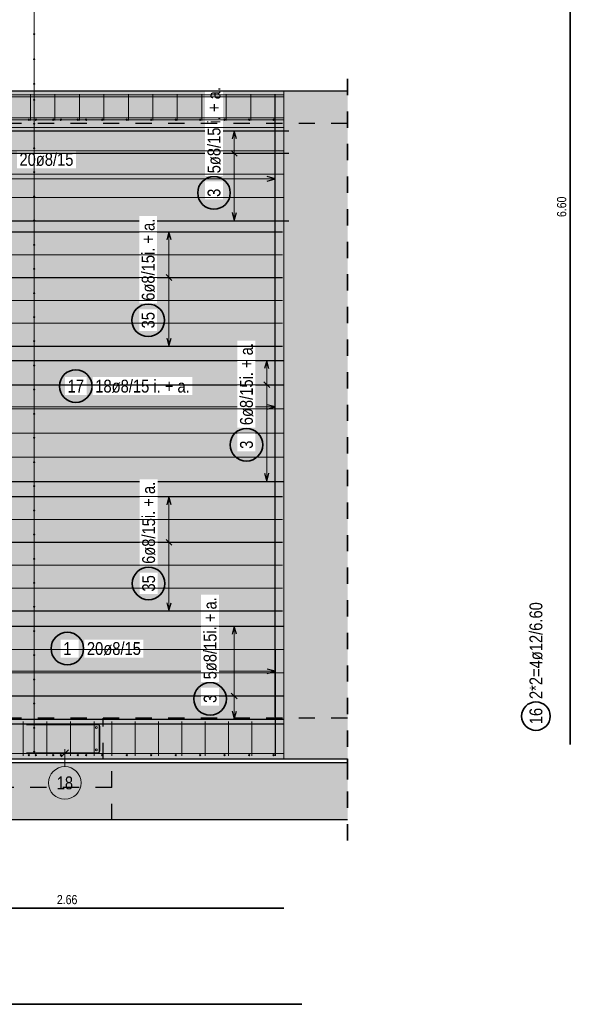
# Model space of a CAD drawing. Header units: millimetres. Extents: x -10.2 to 30.7, y 0 to 21.
# Tile 37 of 40: x 18.5 to 21.8, y 10.5 to 16.6. Entities that reach past the tile are written whole.
import ezdxf

# ---------------------------------------------------------------- set-up
doc = ezdxf.new("R2010")
doc.units = ezdxf.units.MM
doc.linetypes.add('DOT', pattern=[0.25, 0, -0.25])
doc.linetypes.add('HIDDEN', pattern=[0.375, 0.25, -0.125])
doc.layers.add('nplo Bewehrung', color=7, linetype='Continuous', lineweight=20)
doc.styles.add('Arial Narrow', font='ARIALN.TTF')
doc.linetypes.add('STRAKON_Linetype_13', pattern='A,15,[130,ltypeshp.shx,S=1.875,R=-30,X=0,Y=0],-1.875,[130,ltypeshp.shx,S=1.875,R=-30,X=0,Y=0]', length=16.875)

msp = doc.modelspace()

# ---------------------------------------------------------------- hatches: boundary and pattern name
at = {"lineweight": 13, "true_color": 0xd7ffd7}
for points in [[(17.1204, 12.2707), (20.4704, 12.2707), (20.4704, 16.1207), (17.1204, 16.1207), (17.1204, 15.2907), (17.3704, 15.2907), (17.3704, 14.5207), (17.1204, 14.5207), (17.1204, 13.6657), (17.3704, 13.6657), (17.3704, 12.8957), (17.1204, 12.8957)], [(20.4704, 12.0207), (20.4704, 12.2707), (17.1204, 12.2707), (17.1204, 12.0207)]]:
    msp.add_hatch(color=254, dxfattribs=at).paths.add_polyline_path(points)
at = {"lineweight": 25, "true_color": 0xffffff}
for points in [[(19.761, 15.4957), (19.7609, 15.4995), (19.7607, 15.5034), (19.7604, 15.5072), (19.7599, 15.511), (19.7593, 15.5148), (19.7586, 15.5186), (19.7577, 15.5223), (19.7567, 15.526), (19.7556, 15.5297), (19.7543, 15.5333), (19.753, 15.5369), (19.7515, 15.5404), (19.7498, 15.5439), (19.7481, 15.5473), (19.7462, 15.5507), (19.7443, 15.554), (19.7422, 15.5572), (19.74, 15.5604), (19.7376, 15.5634), (19.7352, 15.5664), (19.7327, 15.5693), (19.7301, 15.5721), (19.7274, 15.5748), (19.7246, 15.5774), (19.7217, 15.58), (19.7187, 15.5824), (19.7156, 15.5847), (19.7125, 15.5869), (19.7093, 15.589), (19.706, 15.591), (19.7026, 15.5928), (19.6992, 15.5946), (19.6957, 15.5962), (19.6922, 15.5977), (19.6886, 15.5991), (19.685, 15.6003), (19.6813, 15.6014), (19.6776, 15.6024), (19.6738, 15.6033), (19.6701, 15.604), (19.6663, 15.6046), (19.6625, 15.6051), (19.6586, 15.6054), (19.6548, 15.6056), (19.651, 15.6057), (19.6471, 15.6056), (19.6433, 15.6054), (19.6395, 15.6051), (19.6357, 15.6046), (19.6319, 15.604), (19.6281, 15.6033), (19.6244, 15.6024), (19.6206, 15.6014), (19.617, 15.6003), (19.6133, 15.5991), (19.6098, 15.5977), (19.6062, 15.5962), (19.6027, 15.5946), (19.5993, 15.5928), (19.596, 15.591), (19.5927, 15.589), (19.5895, 15.5869), (19.5863, 15.5847), (19.5832, 15.5824), (19.5803, 15.58), (19.5774, 15.5774), (19.5746, 15.5748), (19.5718, 15.5721), (19.5692, 15.5693), (19.5667, 15.5664), (19.5643, 15.5634), (19.562, 15.5604), (19.5598, 15.5572), (19.5577, 15.554), (19.5557, 15.5507), (19.5538, 15.5473), (19.5521, 15.5439), (19.5505, 15.5404), (19.549, 15.5369), (19.5476, 15.5333), (19.5463, 15.5297), (19.5452, 15.526), (19.5442, 15.5223), (19.5434, 15.5186), (19.5426, 15.5148), (19.542, 15.511), (19.5416, 15.5072), (19.5412, 15.5034), (19.541, 15.4995), (19.541, 15.4957), (19.541, 15.4919), (19.5412, 15.488), (19.5416, 15.4842), (19.542, 15.4804), (19.5426, 15.4766), (19.5434, 15.4728), (19.5442, 15.4691), (19.5452, 15.4654), (19.5463, 15.4617), (19.5476, 15.4581), (19.549, 15.4545), (19.5505, 15.451), (19.5521, 15.4475), (19.5538, 15.4441), (19.5557, 15.4407), (19.5577, 15.4374), (19.5598, 15.4342), (19.562, 15.431), (19.5643, 15.428), (19.5667, 15.425), (19.5692, 15.4221), (19.5718, 15.4193), (19.5746, 15.4166), (19.5774, 15.414), (19.5803, 15.4114), (19.5832, 15.409), (19.5863, 15.4067), (19.5895, 15.4045), (19.5927, 15.4024), (19.596, 15.4004), (19.5993, 15.3986), (19.6027, 15.3968), (19.6062, 15.3952), (19.6098, 15.3937), (19.6133, 15.3923), (19.617, 15.3911), (19.6206, 15.39), (19.6244, 15.389), (19.6281, 15.3881), (19.6319, 15.3874), (19.6357, 15.3868), (19.6395, 15.3863), (19.6433, 15.386), (19.6471, 15.3858), (19.651, 15.3857), (19.6548, 15.3858), (19.6586, 15.386), (19.6625, 15.3863), (19.6663, 15.3868), (19.6701, 15.3874), (19.6738, 15.3881), (19.6776, 15.389), (19.6813, 15.39), (19.685, 15.3911), (19.6886, 15.3923), (19.6922, 15.3937), (19.6957, 15.3952), (19.6992, 15.3968), (19.7026, 15.3986), (19.706, 15.4004), (19.7093, 15.4024), (19.7125, 15.4045), (19.7156, 15.4067), (19.7187, 15.409), (19.7217, 15.4114), (19.7246, 15.414), (19.7274, 15.4166), (19.7301, 15.4193), (19.7327, 15.4221), (19.7352, 15.425), (19.7376, 15.428), (19.74, 15.431), (19.7422, 15.4342), (19.7443, 15.4374), (19.7462, 15.4407), (19.7481, 15.4441), (19.7498, 15.4475), (19.7515, 15.451), (19.753, 15.4545), (19.7543, 15.4581), (19.7556, 15.4617), (19.7567, 15.4654), (19.7577, 15.4691), (19.7586, 15.4728), (19.7593, 15.4766), (19.7599, 15.4804), (19.7604, 15.4842), (19.7607, 15.488)], [(19.3574, 14.7135), (19.3573, 14.7173), (19.3571, 14.7212), (19.3568, 14.725), (19.3563, 14.7288), (19.3557, 14.7326), (19.355, 14.7364), (19.3541, 14.7401), (19.3531, 14.7438), (19.352, 14.7475), (19.3508, 14.7511), (19.3494, 14.7547), (19.3479, 14.7582), (19.3463, 14.7617), (19.3445, 14.7651), (19.3426, 14.7685), (19.3407, 14.7718), (19.3386, 14.775), (19.3364, 14.7781), (19.3341, 14.7812), (19.3317, 14.7842), (19.3291, 14.7871), (19.3265, 14.7899), (19.3238, 14.7926), (19.321, 14.7952), (19.3181, 14.7978), (19.3151, 14.8002), (19.312, 14.8025), (19.3089, 14.8047), (19.3057, 14.8068), (19.3024, 14.8088), (19.299, 14.8106), (19.2956, 14.8124), (19.2921, 14.814), (19.2886, 14.8155), (19.285, 14.8169), (19.2814, 14.8181), (19.2777, 14.8192), (19.274, 14.8202), (19.2703, 14.8211), (19.2665, 14.8218), (19.2627, 14.8224), (19.2589, 14.8229), (19.2551, 14.8232), (19.2512, 14.8234), (19.2474, 14.8235), (19.2435, 14.8234), (19.2397, 14.8232), (19.2359, 14.8229), (19.2321, 14.8224), (19.2283, 14.8218), (19.2245, 14.8211), (19.2208, 14.8202), (19.2171, 14.8192), (19.2134, 14.8181), (19.2098, 14.8169), (19.2062, 14.8155), (19.2026, 14.814), (19.1992, 14.8124), (19.1957, 14.8106), (19.1924, 14.8088), (19.1891, 14.8068), (19.1859, 14.8047), (19.1827, 14.8025), (19.1797, 14.8002), (19.1767, 14.7978), (19.1738, 14.7952), (19.171, 14.7926), (19.1683, 14.7899), (19.1656, 14.7871), (19.1631, 14.7842), (19.1607, 14.7812), (19.1584, 14.7781), (19.1562, 14.775), (19.1541, 14.7718), (19.1521, 14.7685), (19.1503, 14.7651), (19.1485, 14.7617), (19.1469, 14.7582), (19.1454, 14.7547), (19.144, 14.7511), (19.1428, 14.7475), (19.1416, 14.7438), (19.1407, 14.7401), (19.1398, 14.7364), (19.1391, 14.7326), (19.1385, 14.7288), (19.138, 14.725), (19.1377, 14.7212), (19.1375, 14.7173), (19.1374, 14.7135), (19.1375, 14.7097), (19.1377, 14.7058), (19.138, 14.702), (19.1385, 14.6982), (19.1391, 14.6944), (19.1398, 14.6906), (19.1407, 14.6869), (19.1416, 14.6832), (19.1428, 14.6795), (19.144, 14.6759), (19.1454, 14.6723), (19.1469, 14.6688), (19.1485, 14.6653), (19.1503, 14.6619), (19.1521, 14.6585), (19.1541, 14.6552), (19.1562, 14.652), (19.1584, 14.6488), (19.1607, 14.6458), (19.1631, 14.6428), (19.1656, 14.6399), (19.1683, 14.6371), (19.171, 14.6344), (19.1738, 14.6317), (19.1767, 14.6292), (19.1797, 14.6268), (19.1827, 14.6245), (19.1859, 14.6223), (19.1891, 14.6202), (19.1924, 14.6182), (19.1957, 14.6164), (19.1992, 14.6146), (19.2026, 14.613), (19.2062, 14.6115), (19.2098, 14.6101), (19.2134, 14.6089), (19.2171, 14.6078), (19.2208, 14.6068), (19.2245, 14.6059), (19.2283, 14.6052), (19.2321, 14.6046), (19.2359, 14.6041), (19.2397, 14.6038), (19.2435, 14.6036), (19.2474, 14.6035), (19.2512, 14.6036), (19.2551, 14.6038), (19.2589, 14.6041), (19.2627, 14.6046), (19.2665, 14.6052), (19.2703, 14.6059), (19.274, 14.6068), (19.2777, 14.6078), (19.2814, 14.6089), (19.285, 14.6101), (19.2886, 14.6115), (19.2921, 14.613), (19.2956, 14.6146), (19.299, 14.6164), (19.3024, 14.6182), (19.3057, 14.6202), (19.3089, 14.6223), (19.312, 14.6245), (19.3151, 14.6268), (19.3181, 14.6292), (19.321, 14.6317), (19.3238, 14.6344), (19.3265, 14.6371), (19.3291, 14.6399), (19.3317, 14.6428), (19.3341, 14.6458), (19.3364, 14.6488), (19.3386, 14.652), (19.3407, 14.6552), (19.3426, 14.6585), (19.3445, 14.6619), (19.3463, 14.6653), (19.3479, 14.6688), (19.3494, 14.6723), (19.3508, 14.6759), (19.352, 14.6795), (19.3531, 14.6832), (19.3541, 14.6869), (19.355, 14.6906), (19.3557, 14.6944), (19.3563, 14.6982), (19.3568, 14.702), (19.3571, 14.7058)], [(18.913, 14.3095), (18.9129, 14.3133), (18.9127, 14.3172), (18.9124, 14.321), (18.9119, 14.3248), (18.9113, 14.3286), (18.9106, 14.3324), (18.9097, 14.3361), (18.9087, 14.3398), (18.9076, 14.3435), (18.9063, 14.3471), (18.9049, 14.3507), (18.9034, 14.3543), (18.9018, 14.3577), (18.9001, 14.3612), (18.8982, 14.3645), (18.8962, 14.3678), (18.8941, 14.371), (18.8919, 14.3742), (18.8896, 14.3772), (18.8872, 14.3802), (18.8847, 14.3831), (18.8821, 14.3859), (18.8794, 14.3886), (18.8766, 14.3913), (18.8737, 14.3938), (18.8707, 14.3962), (18.8676, 14.3985), (18.8645, 14.4007), (18.8612, 14.4028), (18.858, 14.4048), (18.8546, 14.4066), (18.8512, 14.4084), (18.8477, 14.41), (18.8442, 14.4115), (18.8406, 14.4129), (18.8369, 14.4141), (18.8333, 14.4152), (18.8296, 14.4162), (18.8258, 14.4171), (18.8221, 14.4178), (18.8183, 14.4184), (18.8145, 14.4189), (18.8106, 14.4192), (18.8068, 14.4194), (18.803, 14.4195), (18.7991, 14.4194), (18.7953, 14.4192), (18.7915, 14.4189), (18.7876, 14.4184), (18.7839, 14.4178), (18.7801, 14.4171), (18.7763, 14.4162), (18.7726, 14.4152), (18.769, 14.4141), (18.7653, 14.4129), (18.7617, 14.4115), (18.7582, 14.41), (18.7547, 14.4084), (18.7513, 14.4066), (18.748, 14.4048), (18.7447, 14.4028), (18.7414, 14.4007), (18.7383, 14.3985), (18.7352, 14.3962), (18.7322, 14.3938), (18.7294, 14.3913), (18.7265, 14.3886), (18.7238, 14.3859), (18.7212, 14.3831), (18.7187, 14.3802), (18.7163, 14.3772), (18.714, 14.3742), (18.7118, 14.371), (18.7097, 14.3678), (18.7077, 14.3645), (18.7058, 14.3612), (18.7041, 14.3577), (18.7025, 14.3543), (18.701, 14.3507), (18.6996, 14.3471), (18.6983, 14.3435), (18.6972, 14.3398), (18.6962, 14.3361), (18.6954, 14.3324), (18.6946, 14.3286), (18.694, 14.3248), (18.6936, 14.321), (18.6932, 14.3172), (18.693, 14.3133), (18.693, 14.3095), (18.693, 14.3057), (18.6932, 14.3018), (18.6936, 14.298), (18.694, 14.2942), (18.6946, 14.2904), (18.6954, 14.2866), (18.6962, 14.2829), (18.6972, 14.2792), (18.6983, 14.2755), (18.6996, 14.2719), (18.701, 14.2683), (18.7025, 14.2648), (18.7041, 14.2613), (18.7058, 14.2579), (18.7077, 14.2545), (18.7097, 14.2512), (18.7118, 14.248), (18.714, 14.2449), (18.7163, 14.2418), (18.7187, 14.2388), (18.7212, 14.2359), (18.7238, 14.2331), (18.7265, 14.2304), (18.7294, 14.2278), (18.7322, 14.2252), (18.7352, 14.2228), (18.7383, 14.2205), (18.7414, 14.2183), (18.7447, 14.2162), (18.748, 14.2142), (18.7513, 14.2124), (18.7547, 14.2106), (18.7582, 14.209), (18.7617, 14.2075), (18.7653, 14.2061), (18.769, 14.2049), (18.7726, 14.2038), (18.7763, 14.2028), (18.7801, 14.2019), (18.7839, 14.2012), (18.7876, 14.2006), (18.7915, 14.2001), (18.7953, 14.1998), (18.7991, 14.1996), (18.803, 14.1995), (18.8068, 14.1996), (18.8106, 14.1998), (18.8145, 14.2001), (18.8183, 14.2006), (18.8221, 14.2012), (18.8258, 14.2019), (18.8296, 14.2028), (18.8333, 14.2038), (18.8369, 14.2049), (18.8406, 14.2061), (18.8442, 14.2075), (18.8477, 14.209), (18.8512, 14.2106), (18.8546, 14.2124), (18.858, 14.2142), (18.8612, 14.2162), (18.8645, 14.2183), (18.8676, 14.2205), (18.8707, 14.2228), (18.8737, 14.2252), (18.8766, 14.2278), (18.8794, 14.2304), (18.8821, 14.2331), (18.8847, 14.2359), (18.8872, 14.2388), (18.8896, 14.2418), (18.8919, 14.2449), (18.8941, 14.248), (18.8962, 14.2512), (18.8982, 14.2545), (18.9001, 14.2579), (18.9018, 14.2613), (18.9034, 14.2648), (18.9049, 14.2683), (18.9063, 14.2719), (18.9076, 14.2755), (18.9087, 14.2792), (18.9097, 14.2829), (18.9106, 14.2866), (18.9113, 14.2904), (18.9119, 14.2942), (18.9124, 14.298), (18.9127, 14.3018)], [(19.96, 13.9497), (19.9599, 13.9536), (19.9597, 13.9574), (19.9594, 13.9612), (19.9589, 13.965), (19.9583, 13.9688), (19.9576, 13.9726), (19.9567, 13.9763), (19.9557, 13.9801), (19.9546, 13.9837), (19.9534, 13.9874), (19.952, 13.9909), (19.9505, 13.9945), (19.9489, 13.998), (19.9471, 14.0014), (19.9453, 14.0047), (19.9433, 14.008), (19.9412, 14.0112), (19.939, 14.0144), (19.9367, 14.0175), (19.9343, 14.0204), (19.9317, 14.0233), (19.9291, 14.0261), (19.9264, 14.0289), (19.9236, 14.0315), (19.9207, 14.034), (19.9177, 14.0364), (19.9147, 14.0387), (19.9115, 14.0409), (19.9083, 14.043), (19.905, 14.045), (19.9016, 14.0469), (19.8982, 14.0486), (19.8947, 14.0502), (19.8912, 14.0517), (19.8876, 14.0531), (19.884, 14.0543), (19.8803, 14.0555), (19.8766, 14.0565), (19.8729, 14.0573), (19.8691, 14.0581), (19.8653, 14.0587), (19.8615, 14.0591), (19.8577, 14.0595), (19.8538, 14.0597), (19.85, 14.0597), (19.8462, 14.0597), (19.8423, 14.0595), (19.8385, 14.0591), (19.8347, 14.0587), (19.8309, 14.0581), (19.8271, 14.0573), (19.8234, 14.0565), (19.8197, 14.0555), (19.816, 14.0543), (19.8124, 14.0531), (19.8088, 14.0517), (19.8053, 14.0502), (19.8018, 14.0486), (19.7984, 14.0469), (19.795, 14.045), (19.7917, 14.043), (19.7885, 14.0409), (19.7853, 14.0387), (19.7823, 14.0364), (19.7793, 14.034), (19.7764, 14.0315), (19.7736, 14.0289), (19.7709, 14.0261), (19.7683, 14.0233), (19.7657, 14.0204), (19.7633, 14.0175), (19.761, 14.0144), (19.7588, 14.0112), (19.7567, 14.008), (19.7547, 14.0047), (19.7529, 14.0014), (19.7511, 13.998), (19.7495, 13.9945), (19.748, 13.9909), (19.7466, 13.9874), (19.7454, 13.9837), (19.7443, 13.9801), (19.7433, 13.9763), (19.7424, 13.9726), (19.7417, 13.9688), (19.7411, 13.965), (19.7406, 13.9612), (19.7403, 13.9574), (19.7401, 13.9536), (19.74, 13.9497), (19.7401, 13.9459), (19.7403, 13.9421), (19.7406, 13.9382), (19.7411, 13.9344), (19.7417, 13.9306), (19.7424, 13.9269), (19.7433, 13.9231), (19.7443, 13.9194), (19.7454, 13.9157), (19.7466, 13.9121), (19.748, 13.9085), (19.7495, 13.905), (19.7511, 13.9015), (19.7529, 13.8981), (19.7547, 13.8947), (19.7567, 13.8914), (19.7588, 13.8882), (19.761, 13.8851), (19.7633, 13.882), (19.7657, 13.879), (19.7683, 13.8761), (19.7709, 13.8733), (19.7736, 13.8706), (19.7764, 13.868), (19.7793, 13.8655), (19.7823, 13.8631), (19.7853, 13.8607), (19.7885, 13.8585), (19.7917, 13.8564), (19.795, 13.8545), (19.7984, 13.8526), (19.8018, 13.8509), (19.8053, 13.8492), (19.8088, 13.8477), (19.8124, 13.8464), (19.816, 13.8451), (19.8197, 13.844), (19.8234, 13.843), (19.8271, 13.8421), (19.8309, 13.8414), (19.8347, 13.8408), (19.8385, 13.8403), (19.8423, 13.84), (19.8462, 13.8398), (19.85, 13.8397), (19.8538, 13.8398), (19.8577, 13.84), (19.8615, 13.8403), (19.8653, 13.8408), (19.8691, 13.8414), (19.8729, 13.8421), (19.8766, 13.843), (19.8803, 13.844), (19.884, 13.8451), (19.8876, 13.8464), (19.8912, 13.8477), (19.8947, 13.8492), (19.8982, 13.8509), (19.9016, 13.8526), (19.905, 13.8545), (19.9083, 13.8564), (19.9115, 13.8585), (19.9147, 13.8607), (19.9177, 13.8631), (19.9207, 13.8655), (19.9236, 13.868), (19.9264, 13.8706), (19.9291, 13.8733), (19.9317, 13.8761), (19.9343, 13.879), (19.9367, 13.882), (19.939, 13.8851), (19.9412, 13.8882), (19.9433, 13.8914), (19.9453, 13.8947), (19.9471, 13.8981), (19.9489, 13.9015), (19.9505, 13.905), (19.952, 13.9085), (19.9534, 13.9121), (19.9546, 13.9157), (19.9557, 13.9194), (19.9567, 13.9231), (19.9576, 13.9269), (19.9583, 13.9306), (19.9589, 13.9344), (19.9594, 13.9382), (19.9597, 13.9421)], [(19.3599, 13.0984), (19.3599, 13.1022), (19.3597, 13.106), (19.3593, 13.1099), (19.3589, 13.1137), (19.3583, 13.1175), (19.3575, 13.1212), (19.3567, 13.125), (19.3557, 13.1287), (19.3545, 13.1324), (19.3533, 13.136), (19.3519, 13.1396), (19.3504, 13.1431), (19.3488, 13.1466), (19.3471, 13.15), (19.3452, 13.1534), (19.3432, 13.1567), (19.3411, 13.1599), (19.3389, 13.163), (19.3366, 13.1661), (19.3342, 13.1691), (19.3317, 13.172), (19.3291, 13.1748), (19.3263, 13.1775), (19.3235, 13.1801), (19.3206, 13.1826), (19.3177, 13.1851), (19.3146, 13.1874), (19.3114, 13.1896), (19.3082, 13.1917), (19.3049, 13.1936), (19.3016, 13.1955), (19.2982, 13.1972), (19.2947, 13.1989), (19.2911, 13.2004), (19.2876, 13.2017), (19.2839, 13.203), (19.2802, 13.2041), (19.2765, 13.2051), (19.2728, 13.206), (19.269, 13.2067), (19.2652, 13.2073), (19.2614, 13.2078), (19.2576, 13.2081), (19.2538, 13.2083), (19.2499, 13.2084), (19.2461, 13.2083), (19.2423, 13.2081), (19.2384, 13.2078), (19.2346, 13.2073), (19.2308, 13.2067), (19.2271, 13.206), (19.2233, 13.2051), (19.2196, 13.2041), (19.2159, 13.203), (19.2123, 13.2017), (19.2087, 13.2004), (19.2052, 13.1989), (19.2017, 13.1972), (19.1983, 13.1955), (19.1949, 13.1936), (19.1916, 13.1917), (19.1884, 13.1896), (19.1853, 13.1874), (19.1822, 13.1851), (19.1792, 13.1826), (19.1763, 13.1801), (19.1735, 13.1775), (19.1708, 13.1748), (19.1682, 13.172), (19.1657, 13.1691), (19.1632, 13.1661), (19.1609, 13.163), (19.1587, 13.1599), (19.1566, 13.1567), (19.1547, 13.1534), (19.1528, 13.15), (19.1511, 13.1466), (19.1494, 13.1431), (19.1479, 13.1396), (19.1466, 13.136), (19.1453, 13.1324), (19.1442, 13.1287), (19.1432, 13.125), (19.1423, 13.1212), (19.1416, 13.1175), (19.141, 13.1137), (19.1405, 13.1099), (19.1402, 13.106), (19.14, 13.1022), (19.1399, 13.0984), (19.14, 13.0945), (19.1402, 13.0907), (19.1405, 13.0869), (19.141, 13.0831), (19.1416, 13.0793), (19.1423, 13.0755), (19.1432, 13.0718), (19.1442, 13.0681), (19.1453, 13.0644), (19.1466, 13.0608), (19.1479, 13.0572), (19.1494, 13.0536), (19.1511, 13.0502), (19.1528, 13.0467), (19.1547, 13.0434), (19.1566, 13.0401), (19.1587, 13.0369), (19.1609, 13.0337), (19.1632, 13.0307), (19.1657, 13.0277), (19.1682, 13.0248), (19.1708, 13.022), (19.1735, 13.0192), (19.1763, 13.0166), (19.1792, 13.0141), (19.1822, 13.0117), (19.1853, 13.0094), (19.1884, 13.0072), (19.1916, 13.0051), (19.1949, 13.0031), (19.1983, 13.0012), (19.2017, 12.9995), (19.2052, 12.9979), (19.2087, 12.9964), (19.2123, 12.995), (19.2159, 12.9938), (19.2196, 12.9926), (19.2233, 12.9916), (19.2271, 12.9908), (19.2308, 12.99), (19.2346, 12.9894), (19.2384, 12.989), (19.2423, 12.9886), (19.2461, 12.9884), (19.2499, 12.9884), (19.2538, 12.9884), (19.2576, 12.9886), (19.2614, 12.989), (19.2652, 12.9894), (19.269, 12.99), (19.2728, 12.9908), (19.2765, 12.9916), (19.2802, 12.9926), (19.2839, 12.9938), (19.2876, 12.995), (19.2911, 12.9964), (19.2947, 12.9979), (19.2982, 12.9995), (19.3016, 13.0012), (19.3049, 13.0031), (19.3082, 13.0051), (19.3114, 13.0072), (19.3146, 13.0094), (19.3177, 13.0117), (19.3206, 13.0141), (19.3235, 13.0166), (19.3263, 13.0192), (19.3291, 13.022), (19.3317, 13.0248), (19.3342, 13.0277), (19.3366, 13.0307), (19.3389, 13.0337), (19.3411, 13.0369), (19.3432, 13.0401), (19.3452, 13.0434), (19.3471, 13.0467), (19.3488, 13.0502), (19.3504, 13.0536), (19.3519, 13.0572), (19.3533, 13.0608), (19.3545, 13.0644), (19.3557, 13.0681), (19.3567, 13.0718), (19.3575, 13.0755), (19.3583, 13.0793), (19.3589, 13.0831), (19.3593, 13.0869), (19.3597, 13.0907)], [(18.8617, 12.699), (18.8617, 12.7028), (18.8615, 12.7067), (18.8611, 12.7105), (18.8607, 12.7143), (18.8601, 12.7181), (18.8593, 12.7219), (18.8585, 12.7256), (18.8575, 12.7293), (18.8563, 12.733), (18.8551, 12.7366), (18.8537, 12.7402), (18.8522, 12.7437), (18.8506, 12.7472), (18.8488, 12.7506), (18.847, 12.754), (18.845, 12.7573), (18.8429, 12.7605), (18.8407, 12.7636), (18.8384, 12.7667), (18.836, 12.7697), (18.8335, 12.7726), (18.8308, 12.7754), (18.8281, 12.7781), (18.8253, 12.7807), (18.8224, 12.7833), (18.8194, 12.7857), (18.8164, 12.788), (18.8132, 12.7902), (18.81, 12.7923), (18.8067, 12.7943), (18.8034, 12.7961), (18.7999, 12.7979), (18.7965, 12.7995), (18.7929, 12.801), (18.7893, 12.8024), (18.7857, 12.8036), (18.782, 12.8047), (18.7783, 12.8057), (18.7746, 12.8066), (18.7708, 12.8073), (18.767, 12.8079), (18.7632, 12.8084), (18.7594, 12.8087), (18.7556, 12.8089), (18.7517, 12.809), (18.7479, 12.8089), (18.744, 12.8087), (18.7402, 12.8084), (18.7364, 12.8079), (18.7326, 12.8073), (18.7289, 12.8066), (18.7251, 12.8057), (18.7214, 12.8047), (18.7177, 12.8036), (18.7141, 12.8024), (18.7105, 12.801), (18.707, 12.7995), (18.7035, 12.7979), (18.7001, 12.7961), (18.6967, 12.7943), (18.6934, 12.7923), (18.6902, 12.7902), (18.6871, 12.788), (18.684, 12.7857), (18.681, 12.7833), (18.6781, 12.7807), (18.6753, 12.7781), (18.6726, 12.7754), (18.67, 12.7726), (18.6675, 12.7697), (18.665, 12.7667), (18.6627, 12.7636), (18.6605, 12.7605), (18.6584, 12.7573), (18.6565, 12.754), (18.6546, 12.7506), (18.6529, 12.7472), (18.6512, 12.7437), (18.6497, 12.7402), (18.6484, 12.7366), (18.6471, 12.733), (18.646, 12.7293), (18.645, 12.7256), (18.6441, 12.7219), (18.6434, 12.7181), (18.6428, 12.7143), (18.6423, 12.7105), (18.642, 12.7067), (18.6418, 12.7028), (18.6417, 12.699), (18.6418, 12.6952), (18.642, 12.6913), (18.6423, 12.6875), (18.6428, 12.6837), (18.6434, 12.6799), (18.6441, 12.6761), (18.645, 12.6724), (18.646, 12.6687), (18.6471, 12.665), (18.6484, 12.6614), (18.6497, 12.6578), (18.6512, 12.6543), (18.6529, 12.6508), (18.6546, 12.6474), (18.6565, 12.644), (18.6584, 12.6407), (18.6605, 12.6375), (18.6627, 12.6343), (18.665, 12.6313), (18.6675, 12.6283), (18.67, 12.6254), (18.6726, 12.6226), (18.6753, 12.6199), (18.6781, 12.6172), (18.681, 12.6147), (18.684, 12.6123), (18.6871, 12.61), (18.6902, 12.6078), (18.6934, 12.6057), (18.6967, 12.6037), (18.7001, 12.6019), (18.7035, 12.6001), (18.707, 12.5985), (18.7105, 12.597), (18.7141, 12.5956), (18.7177, 12.5944), (18.7214, 12.5933), (18.7251, 12.5923), (18.7289, 12.5914), (18.7326, 12.5907), (18.7364, 12.5901), (18.7402, 12.5896), (18.744, 12.5893), (18.7479, 12.5891), (18.7517, 12.589), (18.7556, 12.5891), (18.7594, 12.5893), (18.7632, 12.5896), (18.767, 12.5901), (18.7708, 12.5907), (18.7746, 12.5914), (18.7783, 12.5923), (18.782, 12.5933), (18.7857, 12.5944), (18.7893, 12.5956), (18.7929, 12.597), (18.7965, 12.5985), (18.7999, 12.6001), (18.8034, 12.6019), (18.8067, 12.6037), (18.81, 12.6057), (18.8132, 12.6078), (18.8164, 12.61), (18.8194, 12.6123), (18.8224, 12.6147), (18.8253, 12.6172), (18.8281, 12.6199), (18.8308, 12.6226), (18.8335, 12.6254), (18.836, 12.6283), (18.8384, 12.6313), (18.8407, 12.6343), (18.8429, 12.6375), (18.845, 12.6407), (18.847, 12.644), (18.8488, 12.6474), (18.8506, 12.6508), (18.8522, 12.6543), (18.8537, 12.6578), (18.8551, 12.6614), (18.8563, 12.665), (18.8575, 12.6687), (18.8585, 12.6724), (18.8593, 12.6761), (18.8601, 12.6799), (18.8607, 12.6837), (18.8611, 12.6875), (18.8615, 12.6913)], [(19.737, 12.3899), (19.7369, 12.3937), (19.7367, 12.3975), (19.7364, 12.4014), (19.7359, 12.4052), (19.7353, 12.409), (19.7346, 12.4127), (19.7337, 12.4165), (19.7327, 12.4202), (19.7316, 12.4239), (19.7304, 12.4275), (19.729, 12.4311), (19.7275, 12.4346), (19.7259, 12.4381), (19.7241, 12.4415), (19.7223, 12.4449), (19.7203, 12.4482), (19.7182, 12.4514), (19.716, 12.4545), (19.7137, 12.4576), (19.7113, 12.4606), (19.7087, 12.4635), (19.7061, 12.4663), (19.7034, 12.469), (19.7006, 12.4716), (19.6977, 12.4741), (19.6947, 12.4765), (19.6917, 12.4789), (19.6885, 12.4811), (19.6853, 12.4832), (19.682, 12.4851), (19.6786, 12.487), (19.6752, 12.4887), (19.6717, 12.4904), (19.6682, 12.4919), (19.6646, 12.4932), (19.661, 12.4945), (19.6573, 12.4956), (19.6536, 12.4966), (19.6499, 12.4975), (19.6461, 12.4982), (19.6423, 12.4988), (19.6385, 12.4993), (19.6347, 12.4996), (19.6308, 12.4998), (19.627, 12.4999), (19.6232, 12.4998), (19.6193, 12.4996), (19.6155, 12.4993), (19.6117, 12.4988), (19.6079, 12.4982), (19.6041, 12.4975), (19.6004, 12.4966), (19.5967, 12.4956), (19.593, 12.4945), (19.5894, 12.4932), (19.5858, 12.4919), (19.5823, 12.4904), (19.5788, 12.4887), (19.5754, 12.487), (19.572, 12.4851), (19.5687, 12.4832), (19.5655, 12.4811), (19.5623, 12.4789), (19.5593, 12.4765), (19.5563, 12.4741), (19.5534, 12.4716), (19.5506, 12.469), (19.5479, 12.4663), (19.5453, 12.4635), (19.5427, 12.4606), (19.5403, 12.4576), (19.538, 12.4545), (19.5358, 12.4514), (19.5337, 12.4482), (19.5317, 12.4449), (19.5299, 12.4415), (19.5281, 12.4381), (19.5265, 12.4346), (19.525, 12.4311), (19.5236, 12.4275), (19.5224, 12.4239), (19.5213, 12.4202), (19.5203, 12.4165), (19.5194, 12.4127), (19.5187, 12.409), (19.5181, 12.4052), (19.5176, 12.4014), (19.5173, 12.3975), (19.5171, 12.3937), (19.517, 12.3899), (19.5171, 12.386), (19.5173, 12.3822), (19.5176, 12.3784), (19.5181, 12.3746), (19.5187, 12.3708), (19.5194, 12.367), (19.5203, 12.3633), (19.5213, 12.3595), (19.5224, 12.3559), (19.5236, 12.3522), (19.525, 12.3487), (19.5265, 12.3451), (19.5281, 12.3416), (19.5299, 12.3382), (19.5317, 12.3349), (19.5337, 12.3316), (19.5358, 12.3284), (19.538, 12.3252), (19.5403, 12.3221), (19.5427, 12.3192), (19.5453, 12.3163), (19.5479, 12.3135), (19.5506, 12.3107), (19.5534, 12.3081), (19.5563, 12.3056), (19.5593, 12.3032), (19.5623, 12.3009), (19.5655, 12.2987), (19.5687, 12.2966), (19.572, 12.2946), (19.5754, 12.2927), (19.5788, 12.291), (19.5823, 12.2894), (19.5858, 12.2879), (19.5894, 12.2865), (19.593, 12.2853), (19.5967, 12.2841), (19.6004, 12.2831), (19.6041, 12.2823), (19.6079, 12.2815), (19.6117, 12.2809), (19.6155, 12.2805), (19.6193, 12.2801), (19.6232, 12.2799), (19.627, 12.2799), (19.6308, 12.2799), (19.6347, 12.2801), (19.6385, 12.2805), (19.6423, 12.2809), (19.6461, 12.2815), (19.6499, 12.2823), (19.6536, 12.2831), (19.6573, 12.2841), (19.661, 12.2853), (19.6646, 12.2865), (19.6682, 12.2879), (19.6717, 12.2894), (19.6752, 12.291), (19.6786, 12.2927), (19.682, 12.2946), (19.6853, 12.2966), (19.6885, 12.2987), (19.6917, 12.3009), (19.6947, 12.3032), (19.6977, 12.3056), (19.7006, 12.3081), (19.7034, 12.3107), (19.7061, 12.3135), (19.7087, 12.3163), (19.7113, 12.3192), (19.7137, 12.3221), (19.716, 12.3252), (19.7182, 12.3284), (19.7203, 12.3316), (19.7223, 12.3349), (19.7241, 12.3382), (19.7259, 12.3416), (19.7275, 12.3451), (19.729, 12.3487), (19.7304, 12.3522), (19.7316, 12.3559), (19.7327, 12.3595), (19.7337, 12.3633), (19.7346, 12.367), (19.7353, 12.3708), (19.7359, 12.3746), (19.7364, 12.3784), (19.7367, 12.3822)]]:
    msp.add_hatch(color=7, dxfattribs=at).paths.add_polyline_path(points)
at = {"lineweight": 13, "true_color": 0xf0f0f0}
msp.add_hatch(color=7, dxfattribs=at).paths.add_polyline_path([(20.4704, 11.6467), (20.4704, 11.9967), (17.0104, 11.9967), (17.0104, 11.6467)])

# ---------------------------------------------------------------- linework, layer by layer
at = {"color": 2, "linetype": 'Continuous', "lineweight": 35}
for p, q in [((21.8363, 18.7091), (21.8363, 12.1091)), ((17.4194, 11.1052), (20.0794, 11.1052)), ((20.1889, 10.5155), (16.5589, 10.5155))]:
    msp.add_line(p, q, dxfattribs=at)
at = {"color": 2, "linetype": 'HIDDEN', "lineweight": 35, "ltscale": 0.25}
for p, q in [((20.4704, 11.8957), (20.4704, 16.2457)), ((20.4704, 11.5217), (20.4704, 12.1217))]:
    msp.add_line(p, q, dxfattribs=at)
at = {"color": 3, "linetype": 'Continuous', "lineweight": 25}
for p, q in [((20.0264, 15.4507), (20.0264, 16.1007)), ((20.0264, 12.2807), (20.0264, 15.9107)), ((17.1604, 15.8767), (20.1104, 15.8767)), ((19.775, 15.8767), (19.7616, 15.8267)), ((19.7884, 15.8267), (19.775, 15.8767)), ((19.7927, 15.7211), (19.7573, 15.7564)), ((20.0264, 15.5818), (19.9764, 15.5952)), ((19.9764, 15.5684), (20.0264, 15.5818)), ((19.7616, 15.3747), (19.775, 15.3247)), ((19.775, 15.3247), (19.7884, 15.3747)), ((17.1604, 15.3247), (20.1104, 15.3247)), ((17.4104, 15.2567), (20.0704, 15.2567)), ((19.375, 15.2567), (19.3616, 15.2067)), ((19.3884, 15.2067), (19.375, 15.2567)), ((19.3573, 14.9936), (19.3927, 14.9583)), ((17.4104, 14.9759), (20.0704, 14.9759)), ((19.3616, 14.6047), (19.375, 14.5547)), ((19.375, 14.5547), (19.3884, 14.6047)), ((17.1304, 14.4667), (20.0804, 14.4667)), ((19.975, 14.4667), (19.9616, 14.4167)), ((19.9884, 14.4167), (19.975, 14.4667)), ((19.9573, 14.336), (19.9927, 14.3007)), ((20.0264, 14.1818), (19.9764, 14.1952)), ((19.9764, 14.1684), (20.0264, 14.1818)), ((17.1304, 13.7247), (20.0804, 13.7247)), ((19.9616, 13.7747), (19.975, 13.7247)), ((19.975, 13.7247), (19.9884, 13.7747)), ((17.4104, 13.6317), (20.0704, 13.6317)), ((19.375, 13.6317), (19.3616, 13.5817)), ((19.3884, 13.5817), (19.375, 13.6317)), ((19.3573, 13.3686), (19.3927, 13.3333)), ((17.4104, 13.3509), (20.0704, 13.3509)), ((19.3616, 12.9797), (19.375, 12.9297)), ((19.375, 12.9297), (19.3884, 12.9797)), ((17.1304, 12.8367), (20.0804, 12.8367)), ((19.775, 12.8367), (19.7616, 12.7867)), ((19.7884, 12.7867), (19.775, 12.8367)), ((20.0264, 12.6907), (20.0264, 12.0407)), ((20.0264, 12.5597), (19.9764, 12.5731)), ((19.9764, 12.5463), (20.0264, 12.5597)), ((17.1304, 12.4077), (20.0804, 12.4077)), ((19.7573, 12.4254), (19.7927, 12.3901)), ((19.7616, 12.3147), (19.775, 12.2647)), ((19.775, 12.2647), (19.7884, 12.3147)), ((17.1304, 12.2647), (20.0804, 12.2647)), ((20.4704, 11.9966), (17.0104, 11.9966)), ((20.4704, 12.0207), (17.1204, 12.0207)), ((20.4704, 11.6467), (17.0104, 11.6467))]:
    msp.add_line(p, q, dxfattribs=at)
at = {"color": 6, "linetype": 'STRAKON_Linetype_13', "lineweight": 13, "ltscale": 0.01}
for p, q in [((20.0804, 15.9207), (20.0804, 16.1207)), ((20.0804, 12.0207), (20.0804, 15.9207))]:
    msp.add_line(p, q, dxfattribs=at)
at = {"color": 5, "linetype": 'Continuous', "lineweight": 18}
for p, q in [((19.85, 15.8767), (19.7, 15.8767)), ((19.775, 15.8767), (19.775, 15.3247)), ((19.85, 15.7387), (19.7, 15.7387)), ((20.0264, 15.5068), (20.0264, 15.6568)), ((17.1744, 15.5818), (20.0264, 15.5818)), ((19.7, 15.3247), (19.85, 15.3247)), ((19.45, 15.2567), (19.3, 15.2567)), ((19.375, 14.5547), (19.375, 15.2567)), ((19.3, 14.9759), (19.45, 14.9759)), ((19.3, 14.5547), (19.45, 14.5547)), ((20.05, 14.4667), (19.9, 14.4667)), ((19.975, 13.7247), (19.975, 14.4667)), ((19.9, 14.3183), (20.05, 14.3183)), ((20.0264, 14.1068), (20.0264, 14.2568)), ((17.5244, 14.1818), (20.0264, 14.1818)), ((19.9, 13.7247), (20.05, 13.7247)), ((19.45, 13.6317), (19.3, 13.6317)), ((19.375, 12.9297), (19.375, 13.6317)), ((19.3, 13.3509), (19.45, 13.3509)), ((19.3, 12.9297), (19.45, 12.9297)), ((19.85, 12.8367), (19.7, 12.8367)), ((19.775, 12.2647), (19.775, 12.8367)), ((20.0264, 12.4847), (20.0264, 12.6347)), ((17.1744, 12.5597), (20.0264, 12.5597)), ((19.7, 12.4077), (19.85, 12.4077)), ((19.7, 12.2647), (19.85, 12.2647))]:
    msp.add_line(p, q, dxfattribs=at)
at = {"color": 3, "linetype": 'HIDDEN', "lineweight": 25, "ltscale": 0.25}
for p, q in [((20.4704, 12.2707), (17.1204, 12.2707)), ((18.9704, 12.0207), (18.9704, 12.2707)), ((19.024, 11.6467), (19.024, 11.9966))]:
    msp.add_line(p, q, dxfattribs=at)
at = {"color": 9, "linetype": 'Continuous', "lineweight": 0}
for p, q in [((18.5004, 12.2357), (18.9344, 12.2357)), ((18.9504, 12.2197), (18.9504, 12.0717)), ((18.9344, 12.0557), (18.5004, 12.0557)), ((18.7581, 12.0778), (18.714, 12.0336)), ((18.7361, 11.9744), (18.7361, 12.0807))]:
    msp.add_line(p, q, dxfattribs=at)
at = {"color": 3, "linetype": 'DOT', "lineweight": 25, "ltscale": 0.25}
msp.add_line((19.024, 11.8467), (18.374, 11.8467), dxfattribs=at)
at = {"color": 9, "linetype": 'Continuous', "lineweight": 0}
for centre, radius in [((20.0804, 16.1207), 0.00111), ((18.7361, 11.8744), 0.1), ((20.0804, 12.0207), 0.00111), ((20.4704, 11.9967), 0.00111)]:
    msp.add_circle(centre, radius, dxfattribs=at)
at = {"color": 2, "linetype": 'Continuous', "lineweight": 35}
for centre, radius in [((19.651, 15.4957), 0.1), ((19.2474, 14.7135), 0.1), ((18.803, 14.3095), 0.1), ((19.85, 13.9497), 0.1), ((19.2499, 13.0984), 0.1), ((18.7517, 12.699), 0.1), ((19.627, 12.3899), 0.1), ((21.6255, 12.284), 0.0875)]:
    msp.add_circle(centre, radius, dxfattribs=at)
at = {"color": 9, "linetype": 'Continuous', "lineweight": 0}
for centre, start, end in [((18.9344, 12.2197), 0, 90), ((18.9344, 12.0717), 270, 0)]:
    msp.add_arc(centre, 0.016, start, end, dxfattribs=at)
at = {"layer": 'nplo Bewehrung', "color": 9, "linetype": 'Continuous', "lineweight": 0}
for p, q in [((18.5482, 16.1307), (18.5482, 18.6723)), ((18.5253, 15.9407), (18.5253, 16.1007)), ((18.6754, 15.9407), (18.6754, 16.1007)), ((18.8255, 15.9407), (18.8255, 16.1007)), ((18.9756, 15.9407), (18.9756, 16.1007)), ((19.1258, 15.9407), (19.1258, 16.1007)), ((19.2759, 15.9407), (19.2759, 16.1007)), ((19.426, 15.9407), (19.426, 16.1007)), ((19.8763, 15.9407), (19.8763, 16.1007)), ((20.0264, 15.9407), (20.0264, 16.1007)), ((17.1304, 15.3247), (20.0804, 15.3247)), ((17.1304, 15.3247), (20.0804, 15.3247)), ((17.1304, 14.0215), (20.0804, 14.0215)), ((17.1304, 13.8731), (20.0804, 13.8731)), ((17.1304, 13.7247), (20.0804, 13.7247)), ((17.1304, 12.2647), (20.0804, 12.2647)), ((17.1304, 12.2367), (20.0804, 12.2367)), ((17.1304, 12.2357), (20.0804, 12.2357)), ((17.1304, 12.2357), (20.0804, 12.2357)), ((17.1304, 12.2357), (20.0804, 12.2357)), ((18.4809, 12.0407), (18.4809, 12.2507)), ((18.5004, 12.2317), (18.9464, 12.2317)), ((18.626, 12.0407), (18.626, 12.2507)), ((18.7712, 12.0407), (18.7712, 12.2507)), ((18.9164, 12.0407), (18.9164, 12.2507)), ((18.9464, 12.2317), (18.9464, 12.0597)), ((19.0244, 12.0407), (19.0244, 12.2507)), ((19.1675, 12.0407), (19.1675, 12.2507)), ((19.3107, 12.0407), (19.3107, 12.2507)), ((19.4538, 12.0407), (19.4538, 12.2507)), ((19.597, 12.0407), (19.597, 12.2507)), ((19.7401, 12.0407), (19.7401, 12.2507)), ((19.8832, 12.0407), (19.8832, 12.2507)), ((20.0264, 12.0407), (20.0264, 12.2507)), ((17.1304, 12.0557), (20.0804, 12.0557)), ((17.1304, 12.0557), (20.0804, 12.0557)), ((17.1304, 12.0557), (20.0804, 12.0557)), ((17.1304, 12.0547), (20.0804, 12.0547)), ((18.9464, 12.0597), (18.5004, 12.0597))]:
    msp.add_line(p, q, dxfattribs=at)
for centre, radius in [((18.5482, 16.4696), 0.004), ((18.5482, 16.4696), 0.004), ((18.5482, 16.3172), 0.004), ((18.5482, 16.3172), 0.004), ((18.5482, 16.1647), 0.004), ((18.5482, 16.1647), 0.004), ((18.5482, 16.0667), 0.004), ((18.5482, 16.0667), 0.004), ((18.5153, 15.9447), 0.004), ((18.5153, 15.9447), 0.004), ((18.5482, 15.9185), 0.004), ((18.5482, 15.9185), 0.004), ((18.5587, 15.9447), 0.004), ((18.5587, 15.9447), 0.004), ((18.6654, 15.9447), 0.004), ((18.6654, 15.9447), 0.004), ((18.7126, 15.9447), 0.004), ((18.7126, 15.9447), 0.004), ((18.8155, 15.9447), 0.004), ((18.8155, 15.9447), 0.004), ((18.8664, 15.9447), 0.004), ((18.8664, 15.9447), 0.004), ((18.9656, 15.9447), 0.004), ((18.9656, 15.9447), 0.004), ((19.1157, 15.9447), 0.004), ((19.1157, 15.9447), 0.004), ((19.2659, 15.9447), 0.004), ((19.2659, 15.9447), 0.004), ((19.416, 15.9447), 0.004), ((19.416, 15.9447), 0.004), ((19.5661, 15.9447), 0.004), ((19.5661, 15.9447), 0.004), ((19.8663, 15.9447), 0.004), ((19.8663, 15.9447), 0.004), ((20.0164, 15.9447), 0.004), ((20.0164, 15.9447), 0.004), ((18.5482, 15.4738), 0.004), ((18.5482, 15.4738), 0.004), ((18.5482, 15.3256), 0.004), ((18.5482, 15.3256), 0.004), ((18.5482, 15.1774), 0.004), ((18.5482, 15.1774), 0.004), ((18.5482, 15.0292), 0.004), ((18.5482, 15.0292), 0.004), ((18.5482, 14.881), 0.004), ((18.5482, 14.881), 0.004), ((18.5482, 14.7327), 0.004), ((18.5482, 14.7327), 0.004), ((18.5482, 14.5845), 0.004), ((18.5482, 14.5845), 0.004), ((18.5482, 14.4363), 0.004), ((18.5482, 14.4363), 0.004), ((18.5482, 14.2881), 0.004), ((18.5482, 14.2881), 0.004), ((18.5482, 14.1398), 0.004), ((18.5482, 14.1398), 0.004), ((18.5482, 13.9916), 0.004), ((18.5482, 13.9916), 0.004), ((18.5482, 13.8434), 0.004), ((18.5482, 13.8434), 0.004), ((18.5482, 13.6952), 0.004), ((18.5482, 13.6952), 0.004), ((18.5482, 13.547), 0.004), ((18.5482, 13.547), 0.004), ((18.5482, 13.3987), 0.004), ((18.5482, 13.3987), 0.004), ((18.5482, 13.2505), 0.004), ((18.5482, 13.2505), 0.004), ((18.5482, 13.1023), 0.004), ((18.5482, 13.1023), 0.004), ((18.5482, 12.9541), 0.004), ((18.5482, 12.9541), 0.004), ((18.5482, 12.8058), 0.004), ((18.5482, 12.8058), 0.004), ((18.5482, 12.6576), 0.004), ((18.5482, 12.6576), 0.004), ((18.5482, 12.5094), 0.004), ((18.5482, 12.5094), 0.004), ((18.5482, 12.3612), 0.004), ((18.5482, 12.3612), 0.004), ((18.5482, 12.213), 0.004), ((18.5482, 12.213), 0.004), ((18.9294, 12.2147), 0.006), ((18.9294, 12.2147), 0.006), ((18.5153, 12.0447), 0.004), ((18.5153, 12.0447), 0.004), ((18.5482, 12.0647), 0.004), ((18.5482, 12.0647), 0.004), ((18.5587, 12.0447), 0.004), ((18.5587, 12.0447), 0.004), ((18.6654, 12.0447), 0.004), ((18.6654, 12.0447), 0.004), ((18.7126, 12.0447), 0.004), ((18.7126, 12.0447), 0.004), ((18.8155, 12.0447), 0.004), ((18.8155, 12.0447), 0.004), ((18.8664, 12.0447), 0.004), ((18.8664, 12.0447), 0.004), ((18.9294, 12.0767), 0.006), ((18.9294, 12.0767), 0.006), ((18.9656, 12.0447), 0.004), ((18.9656, 12.0447), 0.004), ((19.1157, 12.0447), 0.004), ((19.1157, 12.0447), 0.004), ((19.2659, 12.0447), 0.004), ((19.2659, 12.0447), 0.004), ((19.416, 12.0447), 0.004), ((19.416, 12.0447), 0.004), ((19.5661, 12.0447), 0.004), ((19.5661, 12.0447), 0.004), ((19.7162, 12.0447), 0.004), ((19.7162, 12.0447), 0.004), ((19.8663, 12.0447), 0.004), ((19.8663, 12.0447), 0.004), ((20.0164, 12.0447), 0.004), ((20.0164, 12.0447), 0.004)]:
    msp.add_circle(centre, radius, dxfattribs=at)

# ---------------------------------------------------------------- texts
at = {"color": 3, "lineweight": 25, "insert": (21.755, 15.3473), "char_height": 0.05625, "attachment_point": 1, "rotation": 90, "line_spacing_factor": 0.9, "style": 'Arial Narrow'}
msp.add_mtext('6.60', dxfattribs=at)
at = {"color": 2, "lineweight": 35, "char_height": 0.07875, "attachment_point": 1, "rotation": 90, "line_spacing_factor": 0.9, "style": 'Arial Narrow'}
for s, insert in [('2*2=4ø12/6.60', (21.5861, 12.389)), ('16', (21.5861, 12.2344))]:
    msp.add_mtext(s, dxfattribs=dict(at, insert=insert))
at = {"color": 9, "lineweight": 0, "insert": (18.6864, 11.9138), "char_height": 0.07875, "attachment_point": 1, "line_spacing_factor": 0.9, "style": 'Arial Narrow'}
msp.add_mtext('18', dxfattribs=at)
at = {"color": 3, "lineweight": 25, "insert": (18.6876, 11.1864), "char_height": 0.05625, "attachment_point": 1, "line_spacing_factor": 0.9, "style": 'Arial Narrow'}
msp.add_mtext('2.66', dxfattribs=at)

# ---------------------------------------------------------------- next in the draw order: texts
at = {"color": 2, "lineweight": 35, "attachment_point": 1, "line_spacing_factor": 0.9, "style": 'Arial Narrow', "bg_fill": 3, "box_fill_scale": 1.2, "bg_fill_color": 256, "bg_fill_true_color": 13158600, "bg_fill_transparency": 0}
for s, insert, char_height in [('20ø8/15', (18.4578, 15.7404), 0.07875), ('17', (18.7533, 14.3489), 0.07875), ('18ø8/15 i. + a.', (18.923, 14.3489), 0.07875), ('1', (18.7269, 12.7384), 0.0788), ('20ø8/15', (18.8717, 12.7384), 0.07875)]:
    msp.add_mtext(s, dxfattribs=dict(at, insert=insert, char_height=char_height))
at = {"color": 2, "lineweight": 35, "attachment_point": 1, "rotation": 90, "line_spacing_factor": 0.9, "style": 'Arial Narrow', "bg_fill": 3, "box_fill_scale": 1.2, "bg_fill_color": 256, "bg_fill_true_color": 13158600, "bg_fill_transparency": 0}
for s, insert, char_height in [('3', (19.6116, 15.4709), 0.0788), ('6ø8/15i. + a.', (19.208, 14.8335), 0.07875), ('35', (19.208, 14.6639), 0.07875), ('3', (19.8106, 13.9249), 0.0788), ('6ø8/15i. + a.', (19.2106, 13.2184), 0.07875), ('35', (19.2106, 13.0488), 0.07875), ('5ø8/15i. + a.', (19.5876, 12.5099), 0.07875), ('3', (19.5876, 12.3651), 0.0788)]:
    msp.add_mtext(s, dxfattribs=dict(at, insert=insert, char_height=char_height))

# ---------------------------------------------------------------- next in the draw order: linework, layer by layer
at = {"color": 3, "linetype": 'Continuous', "lineweight": 25}
for p, q in [((17.1604, 15.7387), (20.1104, 15.7387)), ((17.1304, 14.3183), (20.0804, 14.3183)), ((17.4104, 12.9297), (20.0704, 12.9297))]:
    msp.add_line(p, q, dxfattribs=at)
at = {"layer": 'nplo Bewehrung', "color": 9, "linetype": 'Continuous', "lineweight": 0}
for p, q in [((18.5482, 12.0607), (18.5482, 18.6673)), ((17.1304, 15.4677), (20.0804, 15.4677)), ((17.1304, 15.4677), (20.0804, 15.4677)), ((17.4104, 15.2567), (20.0704, 15.2567)), ((17.4104, 15.1163), (20.0704, 15.1163)), ((17.4104, 14.9759), (20.0704, 14.9759)), ((17.4104, 14.8355), (20.0704, 14.8355)), ((17.4104, 13.6317), (20.0704, 13.6317)), ((17.4104, 13.4913), (20.0704, 13.4913)), ((17.4104, 13.3509), (20.0704, 13.3509)), ((17.4104, 13.2105), (20.0704, 13.2105)), ((17.4104, 13.0701), (20.0704, 13.0701)), ((17.4104, 12.9297), (20.0704, 12.9297)), ((17.1304, 12.8367), (20.0804, 12.8367)), ((17.1304, 12.6937), (20.0804, 12.6937)), ((17.1304, 12.5507), (20.0804, 12.5507)), ((17.1304, 12.4077), (20.0804, 12.4077))]:
    msp.add_line(p, q, dxfattribs=at)
for centre in [(18.5482, 15.7703), (18.5482, 15.7703), (18.5482, 15.6221), (18.5482, 15.6221)]:
    msp.add_circle(centre, 0.004, dxfattribs=at)

# ---------------------------------------------------------------- next in the draw order: texts
at = {"color": 2, "lineweight": 35, "char_height": 0.07875, "attachment_point": 1, "rotation": 90, "line_spacing_factor": 0.9, "style": 'Arial Narrow', "bg_fill": 3, "box_fill_scale": 1.2, "bg_fill_color": 256, "bg_fill_true_color": 13158600, "bg_fill_transparency": 0}
for s, insert in [('5ø8/15 i. + a.', (19.6116, 15.6157)), ('6ø8/15i. + a.', (19.8106, 14.0697))]:
    msp.add_mtext(s, dxfattribs=dict(at, insert=insert))

# ---------------------------------------------------------------- next in the draw order: linework, layer by layer
at = {"color": 3, "linetype": 'Continuous', "lineweight": 25}
for p, q in [((20.4704, 16.1207), (18.0004, 16.1207)), ((17.4104, 14.5547), (20.0704, 14.5547))]:
    msp.add_line(p, q, dxfattribs=at)
at = {"color": 3, "linetype": 'HIDDEN', "lineweight": 25, "ltscale": 0.25}
msp.add_line((20.4704, 15.9207), (17.1204, 15.9207), dxfattribs=at)
at = {"layer": 'nplo Bewehrung', "color": 9, "linetype": 'Continuous', "lineweight": 0}
for p, q in [((17.1304, 16.0967), (20.0804, 16.0967)), ((17.1304, 16.0857), (20.0804, 16.0857)), ((17.1304, 16.0857), (20.0804, 16.0857)), ((19.5761, 15.9407), (19.5761, 16.1007)), ((19.7262, 15.9407), (19.7262, 16.1007)), ((17.1304, 15.9557), (20.0804, 15.9557)), ((17.1304, 15.9557), (20.0804, 15.9557)), ((17.1304, 15.9447), (20.0804, 15.9447)), ((17.1304, 15.8967), (20.0804, 15.8967)), ((17.1304, 15.8967), (20.0804, 15.8967)), ((17.1304, 15.7537), (20.0804, 15.7537)), ((17.1304, 15.7537), (20.0804, 15.7537)), ((17.1304, 15.6107), (20.0804, 15.6107)), ((17.1304, 15.6107), (20.0804, 15.6107)), ((17.4104, 14.6951), (20.0704, 14.6951)), ((17.4104, 14.5547), (20.0704, 14.5547)), ((17.1304, 14.4667), (20.0804, 14.4667)), ((17.1304, 14.3183), (20.0804, 14.3183)), ((17.1304, 14.1699), (20.0804, 14.1699))]:
    msp.add_line(p, q, dxfattribs=at)
msp.add_circle((19.7162, 15.9447), 0.004, dxfattribs=at)
msp.add_circle((19.7162, 15.9447), 0.004, dxfattribs=at)

doc.saveas('drawing.dxf')
